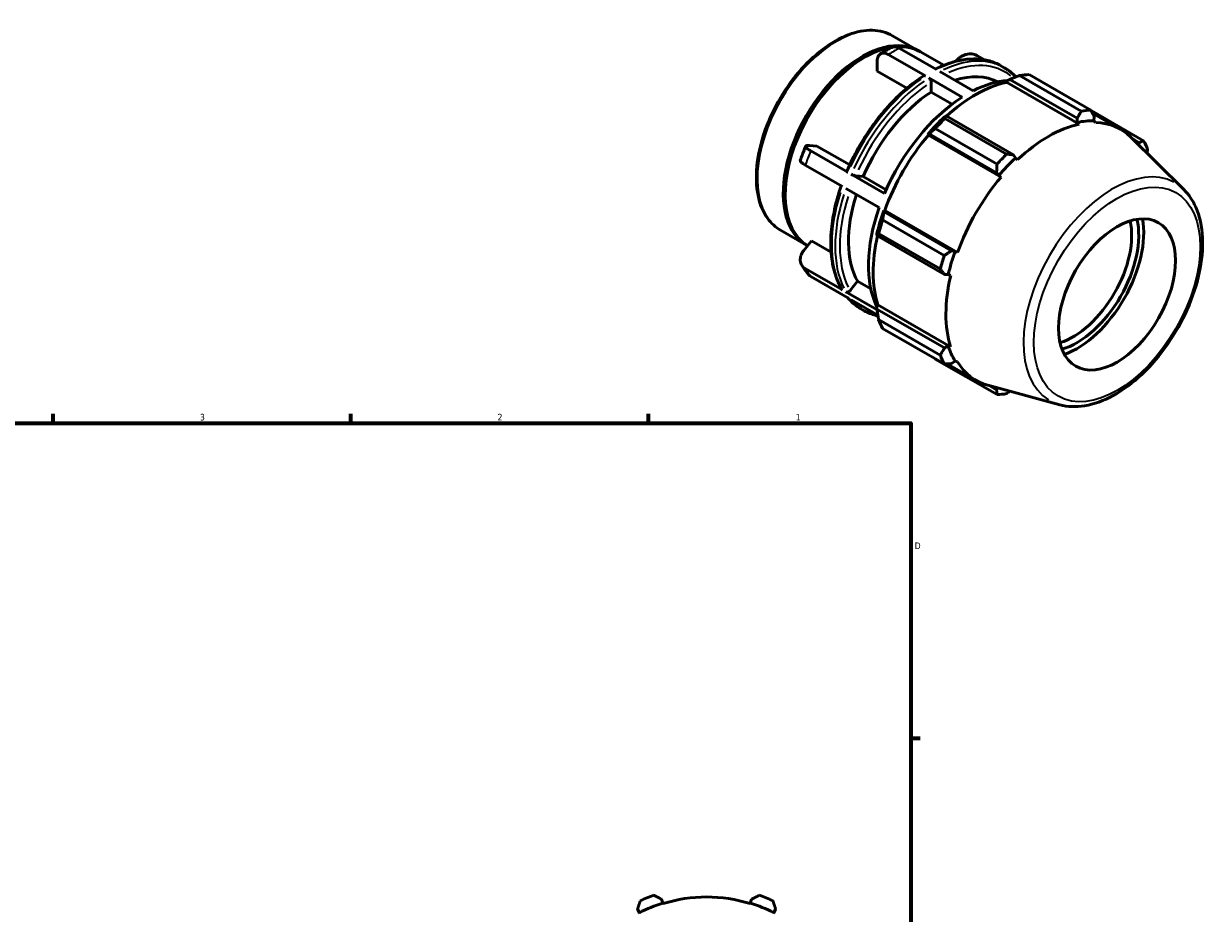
# Model space of a CAD drawing. Header units: inches. Extents: x -2.9 to 37.7, y -2.1 to 26.7.
# Tile 6 of 6: x 20.8 to 37.7, y 14 to 26.7. Entities that reach past the tile are written whole.
import ezdxf

# ---------------------------------------------------------------- set-up
doc = ezdxf.new("R2010")
doc.units = ezdxf.units.IN
doc.header["$MEASUREMENT"] = 0
for name, color, linetype, lineweight in [('Border (ANSI)', 7, 'Continuous', 70), ('Visible (ANSI)', 7, 'Continuous', 50), ('Visible Narrow (ANSI)', 7, 'Continuous', 35)]:
    doc.layers.add(name, color=color, linetype=linetype, lineweight=lineweight)
doc.styles.add('Note Text (ANSI)', font='tahoma.ttf')

# ---------------------------------------------------------------- blocks, each defined once
blk = doc.blocks.new('Borders Default Border')
at = {"layer": 'Border (ANSI)'}
for p, q in [((21.25, 21), (21.25, 21.134)), ((25.5, 21), (25.5, 21.134)), ((29.75, 21), (29.75, 21.134)), ((33.5, 16.5), (33.634, 16.5))]:
    blk.add_line(p, q, dxfattribs=at)
at = {"layer": 'Border (ANSI)', "flags": 128}
blk.add_lwpolyline([(0.5, 1), (0.5, 21), (33.5, 21), (33.5, 1), (0.5, 1)], dxfattribs=at)
at = {"layer": 'Border (ANSI)', "color": 5, "true_color": 0x0000ff, "char_height": 0.0945, "attachment_point": 7, "style": 'Note Text (ANSI)'}
for s, insert in [('3', (23.346, 21.038)), ('2', (27.596, 21.04)), ('1', (31.854, 21.04)), ('D', (33.553, 19.203))]:
    blk.add_mtext(s, dxfattribs=dict(at, insert=insert))

msp = doc.modelspace()

# ---------------------------------------------------------------- linework, layer by layer
at = {"layer": 'Visible (ANSI)'}
for p, q in [((33.238, 26.535), (33.608, 26.322)), ((32.818, 26.216), (32.832, 26.224)), ((33.706, 25.961), (33.176, 26.266)), ((33.863, 26.051), (33.334, 26.356)), ((33.636, 26.306), (33.97, 26.113)), ((34.55, 26.191), (34.44, 26.255)), ((33.019, 26.028), (33.019, 26.174)), ((34.141, 26.17), (34.146, 26.176)), ((34.784, 26.107), (34.832, 26.079)), ((33.442, 25.785), (33.019, 26.028)), ((34.23, 25.659), (33.754, 25.933)), ((33.912, 26.023), (34.387, 25.749)), ((34.864, 25.87), (34.869, 25.89)), ((34.869, 25.89), (34.91, 25.912)), ((34.91, 25.912), (35.874, 25.356)), ((35.933, 25.46), (35.051, 25.967)), ((35.189, 25.98), (36.07, 25.473)), ((33.788, 25.731), (33.788, 25.875)), ((34.087, 25.559), (33.788, 25.731)), ((34.864, 25.87), (35.903, 25.272)), ((34.001, 25.389), (33.979, 25.378)), ((34.966, 24.833), (34.001, 25.389)), ((36.823, 25.036), (36.072, 25.468)), ((36.092, 25.431), (36.495, 25.198)), ((36.112, 25.319), (36.118, 25.38)), ((34.73, 24.701), (33.848, 25.209)), ((33.986, 25.353), (34.867, 24.846)), ((35.874, 25.356), (35.875, 25.296)), ((35.875, 25.296), (35.903, 25.272)), ((36.138, 25.295), (36.112, 25.319)), ((33.741, 25.126), (33.758, 25.132)), ((33.749, 25.115), (33.741, 25.126)), ((33.749, 25.115), (34.787, 24.516)), ((33.758, 25.132), (34.723, 24.577)), ((37.397, 24.338), (36.64, 25.088)), ((36.667, 25.061), (36.76, 25.007)), ((32.049, 24.968), (32.158, 24.958)), ((32.6, 24.585), (32.07, 24.89)), ((32.158, 24.958), (32.625, 24.69)), ((36.76, 25.007), (36.748, 24.981)), ((34.992, 24.788), (34.966, 24.833)), ((35.023, 24.765), (34.992, 24.788)), ((32.521, 24.382), (31.991, 24.687)), ((33.124, 24.283), (32.648, 24.557)), ((32.711, 24.535), (32.818, 24.525)), ((34.723, 24.577), (34.755, 24.538)), ((34.755, 24.538), (34.787, 24.516)), ((32.818, 24.525), (33.147, 24.336)), ((31.704, 24.281), (31.704, 24.265)), ((33.045, 24.08), (32.569, 24.354)), ((33.116, 24.02), (33.112, 24.037)), ((33.112, 24.037), (33.126, 24.037)), ((33.126, 24.037), (34.165, 23.439)), ((33.095, 23.904), (33.976, 23.396)), ((34.081, 23.464), (33.116, 24.02)), ((31.639, 23.758), (32.009, 23.545)), ((33.014, 23.705), (33.015, 23.681)), ((33.919, 23.205), (33.038, 23.712)), ((31.97, 23.47), (32.08, 23.606)), ((32.08, 23.606), (32.359, 23.445)), ((33.015, 23.681), (33.98, 23.125)), ((34.13, 23.456), (34.081, 23.464)), ((34.165, 23.439), (34.13, 23.456)), ((32.521, 22.905), (31.991, 23.21)), ((32.6, 22.793), (32.07, 23.098)), ((32.632, 22.894), (32.739, 23.028)), ((32.739, 23.028), (32.926, 22.92)), ((33.98, 23.125), (34.032, 23.126)), ((34.032, 23.126), (34.067, 23.11)), ((33.017, 22.62), (32.569, 22.877)), ((33.028, 22.546), (32.648, 22.765)), ((33.014, 22.677), (33.029, 22.691)), ((33.015, 22.63), (33.014, 22.677)), ((33.029, 22.691), (34.067, 22.093)), ((32.785, 22.636), (32.834, 22.608)), ((33.98, 22.075), (33.015, 22.63)), ((33.038, 22.48), (33.919, 21.973)), ((33.976, 21.847), (33.095, 22.354)), ((34.032, 22.104), (33.98, 22.075)), ((34.067, 22.093), (34.032, 22.104)), ((33.848, 21.917), (34.73, 21.41)), ((34.019, 21.849), (34.43, 21.612)), ((34.081, 21.852), (34.13, 21.887)), ((34.13, 21.887), (34.165, 21.876)), ((35.627, 21.263), (34.598, 21.542)), ((34.723, 21.479), (34.626, 21.535)), ((34.74, 21.504), (34.723, 21.479)), ((29.595, 14.059), (29.622, 14.008)), ((29.957, 14.146), (29.939, 14.202)), ((29.959, 14.138), (29.957, 14.146)), ((31.206, 14.146), (31.204, 14.138)), ((31.224, 14.202), (31.206, 14.146)), ((31.541, 14.008), (31.568, 14.059)), ((29.622, 14.008), (29.626, 14)), ((31.537, 14), (31.541, 14.008))]:
    msp.add_line(p, q, dxfattribs=at)
for radius, start, end in [(2.225, 109.792, 115.208), (2.069, 72.5, 107.5), (2.225, 64.792, 70.208), (2.078, 107.5, 117.5), (2.078, 62.5, 72.5)]:
    msp.add_arc((30.582, 12.165), radius, start, end, dxfattribs=at)
for centre, major_axis, start_param, end_param in [((32.809, 24.933), (0.799, 1.388), 6.26584, 9.442123), ((32.836, 24.917), (-0.799, -1.388), 3.565982, 6.266537), ((32.836, 24.917), (0.799, 1.388), 0, 0.388501), ((32.823, 24.925), (-0.79, -1.371), 3.928925, 5.495853), ((33.867, 24.324), (0.888, 1.543), 0.019864, 0.57368), ((34.309, 24.069), (0.999, 1.735), 0.36735, 0.72788), ((34.519, 23.949), (1.11, 1.928), 0.343502, 0.438029), ((33.867, 24.324), (-0.888, -1.543), 3.987598, 4.909714), ((34.424, 24.003), (1.033, 1.793), 0.478032, 1.071949), ((34.309, 24.069), (-0.999, -1.735), 3.980641, 4.91667), ((34.424, 24.003), (-1.044, -1.812), 4.23049, 4.405023), ((35.4, 23.441), (1.11, 1.928), 0.343502, 0.438029), ((34.519, 23.949), (1.11, 1.928), 1.1289, 1.223427), ((35.463, 23.405), (-1.033, -1.793), 3.619624, 4.23049), ((35.434, 23.422), (1.037, 1.801), 0.303499, 0.478032), ((35.463, 23.405), (1.033, 1.793), 6.13202, 6.586684), ((34.424, 24.003), (1.033, 1.793), 1.26343, 1.874295), ((35.4, 23.441), (1.11, 1.928), 5.841289, 5.935816), ((35.4, 23.441), (-1.11, -1.928), 4.270492, 4.36502), ((35.434, 23.422), (-1.037, -1.801), 4.23049, 4.405023), ((35.463, 23.405), (-1.033, -1.793), 4.405023, 5.015888), ((33.867, 24.324), (-0.888, -1.543), 5.068919, 5.956911), ((34.309, 24.069), (-0.999, -1.735), 5.027839, 5.912915), ((34.424, 24.003), (-1.044, -1.812), 5.015888, 5.190421), ((34.519, 23.949), (1.11, 1.928), 1.914298, 2.008825), ((35.816, 23.202), (-0.59, -1.025), 0.557359, 2.584234), ((35.866, 23.173), (0.626, 1.087), 3.687233, 5.737545), ((35.866, 23.173), (0.677, 1.175), 3.742474, 5.682304), ((34.424, 24.003), (1.033, 1.793), 2.065615, 2.659693), ((35.4, 23.441), (-1.11, -1.928), 5.055891, 5.150418), ((35.434, 23.422), (-1.037, -1.801), 5.015888, 5.190421), ((35.463, 23.405), (-1.033, -1.793), 5.190421, 5.801286), ((34.519, 23.949), (-1.11, -1.928), 5.841289, 5.935816), ((35.434, 23.422), (-1.037, -1.801), 5.801286, 5.975819), ((35.4, 23.441), (-1.11, -1.928), 5.841289, 5.935816), ((35.463, 23.405), (-1.033, -1.793), 5.975819, 6.434351), ((35.4, 23.441), (-1.11, -1.928), 0.343502, 0.438029)]:
    msp.add_ellipse(centre, major_axis=major_axis, ratio=0.578093, start_param=start_param, end_param=end_param, dxfattribs=at)
msp.add_ellipse((36.443, 22.84), major_axis=(0.59, 1.025), ratio=0.578093, dxfattribs=at)
for points, knots in [([(33.238, 26.535), (33.153, 26.584), (33.054, 26.61), (32.84, 26.616), (32.723, 26.594), (32.483, 26.503), (32.359, 26.432), (32.118, 26.249), (32.001, 26.137), (31.786, 25.884), (31.688, 25.742), (31.521, 25.445), (31.452, 25.288), (31.348, 24.976), (31.314, 24.819), (31.286, 24.522), (31.291, 24.382), (31.342, 24.13), (31.388, 24.019), (31.504, 23.858), (31.567, 23.8), (31.639, 23.758)], [5.499721, 5.499721, 5.499721, 5.499721, 5.802198, 5.802198, 6.115875, 6.115875, 6.439786, 6.439786, 6.764669, 6.764669, 7.088717, 7.088717, 7.412435, 7.412435, 7.736563, 7.736563, 8.061514, 8.061514, 8.384888, 8.384888, 8.641314, 8.641314, 8.641314, 8.641314]), ([(33.019, 26.174), (33.019, 26.185), (33.02, 26.197), (33.024, 26.219), (33.027, 26.229), (33.035, 26.245), (33.04, 26.253), (33.051, 26.267), (33.058, 26.272), (33.072, 26.28), (33.08, 26.284), (33.098, 26.287), (33.107, 26.287), (33.125, 26.286), (33.135, 26.283), (33.156, 26.276), (33.166, 26.271), (33.176, 26.266)], [-0.8377073, -0.8377073, -0.8377073, -0.8377073, -0.732828, -0.732828, -0.6279486, -0.6279486, -0.5231874, -0.5231874, -0.4184261, -0.4184261, -0.3137782, -0.3137782, -0.2091303, -0.2091303, -0.1045651, -0.1045651, 0, 0, 0, 0]), ([(33.062, 26.275), (33.073, 26.282), (33.084, 26.288), (33.105, 26.302), (33.116, 26.308), (33.138, 26.321), (33.149, 26.328), (33.171, 26.34), (33.182, 26.346), (33.204, 26.358), (33.215, 26.363), (33.226, 26.369)], [6.2256092, 6.2256092, 6.2256092, 6.2256092, 6.2485859, 6.2485859, 6.2715626, 6.2715626, 6.2945394, 6.2945394, 6.3175161, 6.3175161, 6.3404928, 6.3404928, 6.3404928, 6.3404928]), ([(33.334, 26.356), (33.324, 26.362), (33.313, 26.367), (33.292, 26.374), (33.282, 26.376), (33.264, 26.378), (33.255, 26.378), (33.239, 26.374), (33.232, 26.372), (33.226, 26.369)], [0, 0, 0, 0, 0.1045651, 0.1045651, 0.2091303, 0.2091303, 0.3137782, 0.3137782, 0.4005633, 0.4005633, 0.4005633, 0.4005633]), ([(34.146, 26.176), (34.155, 26.186), (34.165, 26.197), (34.187, 26.217), (34.199, 26.226), (34.222, 26.241), (34.235, 26.249), (34.262, 26.261), (34.276, 26.266), (34.302, 26.273), (34.316, 26.275), (34.343, 26.278), (34.357, 26.278), (34.382, 26.275), (34.394, 26.273), (34.419, 26.266), (34.43, 26.26), (34.44, 26.255)], [-0.8377073, -0.8377073, -0.8377073, -0.8377073, -0.732828, -0.732828, -0.6279486, -0.6279486, -0.5231874, -0.5231874, -0.4184261, -0.4184261, -0.3137782, -0.3137782, -0.2091303, -0.2091303, -0.1045651, -0.1045651, 0, 0, 0, 0]), ([(34.784, 26.107), (34.733, 26.136), (34.678, 26.159), (34.563, 26.191), (34.503, 26.201), (34.378, 26.206), (34.313, 26.202), (34.181, 26.182), (34.114, 26.165), (33.981, 26.119), (33.916, 26.092), (33.85, 26.059)], [5.4997209, 5.4997209, 5.4997209, 5.4997209, 5.6452252, 5.6452252, 5.7907296, 5.7907296, 5.9362339, 5.9362339, 6.0817383, 6.0817383, 6.2204126, 6.2204126, 6.2204126, 6.2204126]), ([(34.998, 25.947), (34.996, 25.949), (34.994, 25.951), (34.98, 25.966), (34.968, 25.978), (34.942, 26.001), (34.929, 26.012), (34.903, 26.033), (34.889, 26.043), (34.861, 26.061), (34.847, 26.07), (34.832, 26.079)], [5.3255459, 5.3255459, 5.3255459, 5.3255459, 5.3332438, 5.3332438, 5.3748631, 5.3748631, 5.4164823, 5.4164823, 5.4581016, 5.4581016, 5.4997209, 5.4997209, 5.4997209, 5.4997209]), ([(33.682, 25.963), (33.594, 25.906), (33.506, 25.841), (33.336, 25.694), (33.253, 25.612), (33.094, 25.436), (33.018, 25.341), (32.875, 25.142), (32.808, 25.038), (32.687, 24.822), (32.632, 24.712), (32.585, 24.599)], [0.0559955, 0.0559955, 0.0559955, 0.0559955, 0.2430092, 0.2430092, 0.4300228, 0.4300228, 0.6170365, 0.6170365, 0.8040501, 0.8040501, 0.9910638, 0.9910638, 0.9910638, 0.9910638]), ([(33.682, 25.963), (33.682, 25.963), (33.682, 25.963), (33.685, 25.965), (33.689, 25.965), (33.697, 25.965), (33.702, 25.963), (33.706, 25.961)], [0.62066012, 0.62066012, 0.62066012, 0.62066012, 0.6236285, 0.6236285, 0.66814429, 0.66814429, 0.71262492, 0.71262492, 0.71262492, 0.71262492]), ([(33.754, 25.933), (33.759, 25.93), (33.763, 25.926), (33.771, 25.918), (33.775, 25.913), (33.781, 25.903), (33.784, 25.896), (33.787, 25.886), (33.788, 25.879), (33.788, 25.875)], [0, 0, 0, 0, 0.0444806, 0.0444806, 0.0889964, 0.0889964, 0.1335559, 0.1335559, 0.1781533, 0.1781533, 0.1781533, 0.1781533]), ([(31.92, 24.755), (31.925, 24.768), (31.929, 24.782), (31.939, 24.809), (31.944, 24.823), (31.955, 24.85), (31.96, 24.864), (31.971, 24.891), (31.976, 24.904), (31.987, 24.931), (31.993, 24.945), (31.999, 24.958)], [5.1778011, 5.1778011, 5.1778011, 5.1778011, 5.2010919, 5.2010919, 5.2243828, 5.2243828, 5.2476736, 5.2476736, 5.2709644, 5.2709644, 5.2942553, 5.2942553, 5.2942553, 5.2942553]), ([(32.07, 24.89), (32.06, 24.896), (32.05, 24.902), (32.033, 24.913), (32.026, 24.919), (32.014, 24.929), (32.009, 24.934), (32.002, 24.943), (31.999, 24.947), (31.998, 24.954), (31.998, 24.957), (32.001, 24.962), (32.005, 24.965), (32.013, 24.967), (32.018, 24.968), (32.032, 24.969), (32.041, 24.969), (32.049, 24.968)], [0, 0, 0, 0, 0.1045651, 0.1045651, 0.2091303, 0.2091303, 0.3137782, 0.3137782, 0.4184261, 0.4184261, 0.5231874, 0.5231874, 0.6279486, 0.6279486, 0.732828, 0.732828, 0.8377073, 0.8377073, 0.8377073, 0.8377073]), ([(31.92, 24.755), (31.919, 24.753), (31.919, 24.75), (31.921, 24.744), (31.923, 24.74), (31.93, 24.731), (31.936, 24.726), (31.947, 24.716), (31.954, 24.71), (31.972, 24.699), (31.981, 24.693), (31.991, 24.687)], [-0.4964002, -0.4964002, -0.4964002, -0.4964002, -0.4184261, -0.4184261, -0.3137782, -0.3137782, -0.2091303, -0.2091303, -0.1045651, -0.1045651, 0, 0, 0, 0]), ([(32.585, 24.599), (32.584, 24.599), (32.584, 24.598), (32.585, 24.596), (32.587, 24.594), (32.591, 24.59), (32.596, 24.587), (32.6, 24.585)], [-0.1071948, -0.1071948, -0.1071948, -0.1071948, -0.0889964, -0.0889964, -0.0444806, -0.0444806, 0, 0, 0, 0]), ([(32.648, 24.557), (32.652, 24.555), (32.658, 24.552), (32.668, 24.547), (32.675, 24.545), (32.686, 24.541), (32.692, 24.539), (32.702, 24.536), (32.707, 24.535), (32.711, 24.535)], [0, 0, 0, 0, 0.0444806, 0.0444806, 0.0889964, 0.0889964, 0.1335559, 0.1335559, 0.1781533, 0.1781533, 0.1781533, 0.1781533]), ([(32.504, 24.392), (32.465, 24.28), (32.434, 24.169), (32.386, 23.947), (32.369, 23.837), (32.353, 23.625), (32.353, 23.522), (32.369, 23.328), (32.386, 23.235), (32.436, 23.065), (32.469, 22.986), (32.51, 22.916)], [1.1059137, 1.1059137, 1.1059137, 1.1059137, 1.2903923, 1.2903923, 1.4774687, 1.4774687, 1.6645451, 1.6645451, 1.8516215, 1.8516215, 2.0386979, 2.0386979, 2.0386979, 2.0386979]), ([(35.627, 21.263), (35.738, 21.233), (35.858, 21.23), (36.115, 21.272), (36.253, 21.322), (36.53, 21.474), (36.669, 21.578), (36.931, 21.825), (37.054, 21.969), (37.272, 22.282), (37.367, 22.45), (37.521, 22.797), (37.58, 22.975), (37.655, 23.323), (37.671, 23.494), (37.655, 23.811), (37.624, 23.958), (37.525, 24.183), (37.468, 24.268), (37.397, 24.338)], [2.509294, 2.509294, 2.509294, 2.509294, 2.799875, 2.799875, 3.118485, 3.118485, 3.449377, 3.449377, 3.779579, 3.779579, 4.108264, 4.108264, 4.437029, 4.437029, 4.767401, 4.767401, 5.098022, 5.098022, 5.348555, 5.348555, 5.348555, 5.348555]), ([(31.991, 23.21), (31.981, 23.216), (31.972, 23.223), (31.954, 23.239), (31.947, 23.249), (31.936, 23.267), (31.93, 23.278), (31.923, 23.3), (31.921, 23.312), (31.919, 23.335), (31.919, 23.348), (31.923, 23.374), (31.926, 23.387), (31.934, 23.41), (31.94, 23.423), (31.954, 23.448), (31.962, 23.46), (31.97, 23.47)], [0, 0, 0, 0, 0.1045651, 0.1045651, 0.2091303, 0.2091303, 0.3137782, 0.3137782, 0.4184261, 0.4184261, 0.5231874, 0.5231874, 0.6279486, 0.6279486, 0.732828, 0.732828, 0.8377073, 0.8377073, 0.8377073, 0.8377073]), ([(32.031, 23.13), (32.024, 23.138), (32.018, 23.146), (32.005, 23.163), (31.998, 23.172), (31.986, 23.189), (31.979, 23.198), (31.967, 23.216), (31.962, 23.225), (31.95, 23.243), (31.944, 23.252), (31.939, 23.261)], [4.1329582, 4.1329582, 4.1329582, 4.1329582, 4.1553487, 4.1553487, 4.1777393, 4.1777393, 4.2001299, 4.2001299, 4.2225205, 4.2225205, 4.244911, 4.244911, 4.244911, 4.244911]), ([(32.031, 23.13), (32.035, 23.126), (32.038, 23.122), (32.05, 23.111), (32.06, 23.103), (32.07, 23.098)], [-0.1500206, -0.1500206, -0.1500206, -0.1500206, -0.1045651, -0.1045651, 0, 0, 0, 0]), ([(32.51, 22.916), (32.51, 22.916), (32.51, 22.915), (32.513, 22.911), (32.517, 22.907), (32.521, 22.905)], [-0.04742344, -0.04742344, -0.04742344, -0.04742344, -0.04448063, -0.04448063, 0, 0, 0, 0]), ([(32.569, 22.877), (32.574, 22.875), (32.579, 22.873), (32.59, 22.872), (32.596, 22.873), (32.607, 22.876), (32.613, 22.878), (32.623, 22.885), (32.628, 22.889), (32.632, 22.894)], [0, 0, 0, 0, 0.0444806, 0.0444806, 0.0889964, 0.0889964, 0.1335559, 0.1335559, 0.1781533, 0.1781533, 0.1781533, 0.1781533]), ([(32.595, 22.796), (32.605, 22.784), (32.615, 22.772), (32.638, 22.749), (32.65, 22.737), (32.675, 22.714), (32.688, 22.703), (32.715, 22.682), (32.729, 22.672), (32.757, 22.653), (32.771, 22.644), (32.785, 22.636)], [2.1543318, 2.1543318, 2.1543318, 2.1543318, 2.1916512, 2.1916512, 2.2332704, 2.2332704, 2.2748897, 2.2748897, 2.3165089, 2.3165089, 2.3581282, 2.3581282, 2.3581282, 2.3581282]), ([(32.834, 22.608), (32.885, 22.579), (32.939, 22.556), (33.008, 22.537), (33.019, 22.534), (33.03, 22.531)], [2.3581282, 2.3581282, 2.3581282, 2.3581282, 2.5036326, 2.5036326, 2.531347, 2.531347, 2.531347, 2.531347])]:
    msp.add_open_spline(points, degree=3, knots=knots, dxfattribs=at)
for points, weights in [([(34.91, 25.912), (34.978, 25.939), (35.051, 25.967)], [1.00457723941, 1.00868967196, 1.01199214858]), ([(33.986, 25.353), (33.993, 25.372), (34.001, 25.389)], [1.01199214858, 1.00868967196, 1.00457723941]), ([(35.874, 25.356), (35.903, 25.407), (35.933, 25.46)], [1.00057021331, 1.00069359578, 1]), ([(36.07, 25.473), (36.094, 25.425), (36.118, 25.38)], [1, 1.00069359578, 1.00057021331]), ([(33.758, 25.132), (33.802, 25.17), (33.848, 25.209)], [1.00457723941, 1.00868967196, 1.01199214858]), ([(36.76, 25.007), (36.791, 25.021), (36.823, 25.036)], [1.00057021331, 1.00069359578, 1]), ([(36.88, 24.91), (36.876, 24.883), (36.872, 24.858)], [1, 1.00028304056, 1.00043003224]), ([(34.723, 24.577), (34.726, 24.638), (34.73, 24.701)], [1.00057021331, 1.00069359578, 1]), ([(34.867, 24.846), (34.918, 24.839), (34.966, 24.833)], [1, 1.00069359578, 1.00057021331]), ([(33.095, 23.904), (33.105, 23.963), (33.116, 24.02)], [1.01199214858, 1.00868967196, 1.00457723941]), ([(33.015, 23.681), (33.026, 23.696), (33.038, 23.712)], [1.00457723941, 1.00868967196, 1.01199214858]), ([(33.976, 23.396), (34.03, 23.431), (34.081, 23.464)], [1, 1.00069359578, 1.00057021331]), ([(33.98, 23.125), (33.95, 23.164), (33.919, 23.205)], [1.00057021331, 1.00069359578, 1]), ([(33.038, 22.48), (33.026, 22.557), (33.015, 22.63)], [1.01199214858, 1.00868967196, 1.00457723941]), ([(33.919, 21.973), (33.95, 22.025), (33.98, 22.075)], [1, 1.00069359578, 1.00057021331]), ([(33.848, 21.917), (33.846, 21.92), (33.844, 21.923)], [1.01199214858, 1.01182496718, 1.01165571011]), ([(34.081, 21.852), (34.03, 21.849), (33.976, 21.847)], [1.00057021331, 1.00069359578, 1]), ([(34.73, 21.41), (34.726, 21.445), (34.723, 21.479)], [1, 1.00069359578, 1.00057021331]), ([(34.91, 21.458), (34.889, 21.44), (34.867, 21.423)], [1.00044693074, 1.00029976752, 1]), ([(29.828, 14.258), (29.885, 14.229), (29.939, 14.202)], [1, 1.00069359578, 1.00057021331]), ([(31.224, 14.202), (31.278, 14.229), (31.335, 14.258)], [1.00057021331, 1.00069359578, 1]), ([(29.595, 14.059), (29.614, 14.117), (29.634, 14.178)], [1.00057021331, 1.00069359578, 1]), ([(31.529, 14.178), (31.549, 14.117), (31.568, 14.059)], [1, 1.00069359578, 1.00057021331])]:
    msp.add_rational_spline(points, weights, degree=2, dxfattribs=at)
at = {"layer": 'Visible Narrow (ANSI)'}
for centre, major_axis, start_param, end_param in [((32.439, 25.146), (-0.799, -1.388), 3.298672, 6.126106), ((33.255, 24.676), (0.999, 1.735), 0.733439, 0.83349), ((33.785, 24.371), (0.999, 1.735), 0.036394, 0.691486), ((33.833, 24.343), (0.999, 1.735), 0.036394, 0.691486), ((33.867, 24.324), (0.976, 1.694), 6.195663, 6.94201), ((33.785, 24.371), (0.999, 1.735), 0.88585, 1.728276), ((33.833, 24.343), (-0.999, -1.735), 4.027443, 4.869869), ((33.867, 24.324), (0.976, 1.694), 0.887062, 1.727064), ((33.255, 24.676), (0.999, 1.735), 1.780636, 1.880688), ((36.377, 22.879), (0.896, 1.555), 0.021031, 3.120562), ((33.785, 24.371), (-0.999, -1.735), 5.07464, 5.917067), ((33.833, 24.343), (-0.999, -1.735), 5.07464, 5.917067), ((33.867, 24.324), (-0.976, -1.694), 5.082087, 5.916183), ((33.255, 24.676), (-0.999, -1.735), 5.969426, 6.069478), ((33.785, 24.371), (-0.999, -1.735), 6.085444, 6.272778), ((33.833, 24.343), (-0.999, -1.735), 6.085444, 6.272778)]:
    msp.add_ellipse(centre, major_axis=major_axis, ratio=0.578093, start_param=start_param, end_param=end_param, dxfattribs=at)
msp.add_ellipse((36.443, 22.84), major_axis=(-0.838, -1.455), ratio=0.578093, dxfattribs=at)

# ---------------------------------------------------------------- block references
msp.add_blockref('Borders Default Border', (0, 0))

doc.saveas('drawing.dxf')
